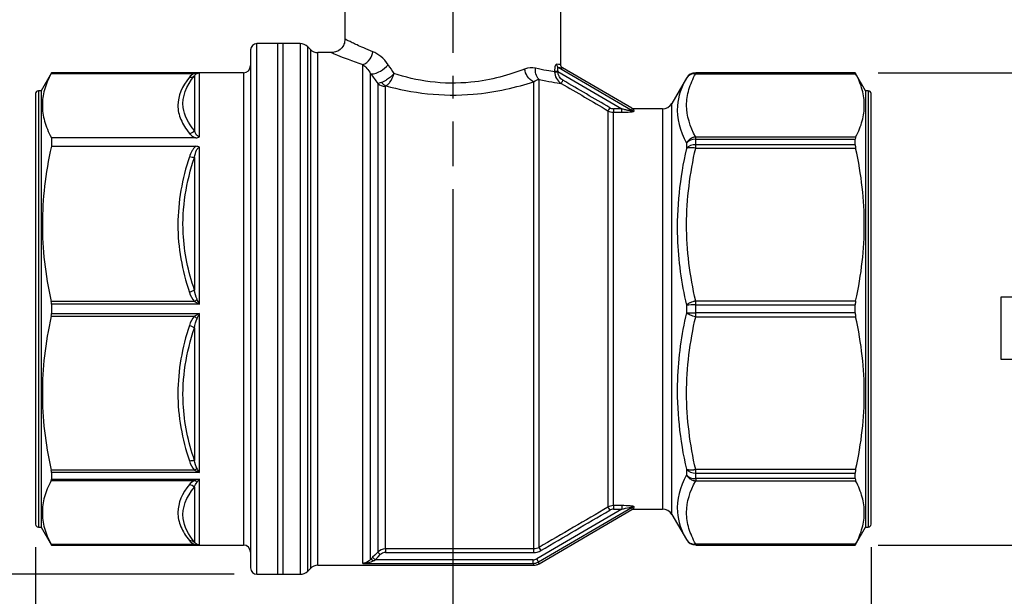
# Model space of a CAD drawing. Header units: inches. Extents: x 0.5 to 21.5, y 0.5 to 16.5.
# Tile 3 of 10: x 3.2 to 7.5, y 4.7 to 7.2. Entities that reach past the tile are written whole.
import ezdxf

# ---------------------------------------------------------------- set-up
doc = ezdxf.new("R2010")
doc.units = ezdxf.units.IN
doc.header["$LTSCALE"] = 2
doc.header["$MEASUREMENT"] = 0
doc.linetypes.add('SLD-Center', pattern=[0.75, 0.6, -0.05, 0.05, -0.05])
doc.linetypes.add('SLD-Solid', pattern=[0])
doc.layers.add('CENTER', color=40, linetype='SLD-Center')
doc.layers.add('DIMENSIONS', color=140, linetype='SLD-Solid', lineweight=25)
doc.styles.add('SLDTEXTSTYLE0', font='TXT', dxfattribs={"width": 0.7})
doc.dimstyles.new('SLDDIMSTYLE0', dxfattribs={"dimtxt": 0.169922, "dimasz": 0.26, "dimexe": 0, "dimexo": 0.0625, "dimgap": 0.04248, "dimtad": 0, "dimtih": 1, "dimtoh": 1, "dimrnd": 1e-09, "dimzin": 12, "dimdsep": 46, "dimtxsty": 'SLDTEXTSTYLE0', "dimsah": 1, "dimcen": 0.09, "dimadec": 0, "dimazin": 3, "dimtfac": 1, "dimtofl": 0, "dimtmove": 0, "dimatfit": 3, "dimfxl": 0, "dimfrac": 2, "dimtolj": 1, "dimtzin": 12, "dimarcsym": 0})
doc.dimstyles.new('SLDDIMSTYLE1', dxfattribs={"dimtxt": 0.169922, "dimasz": 0.26, "dimexe": 0, "dimexo": 0.0625, "dimgap": 0.04248, "dimtad": 0, "dimtih": 1, "dimtoh": 1, "dimrnd": 1e-09, "dimzin": 12, "dimdsep": 46, "dimtxsty": 'SLDTEXTSTYLE0', "dimsah": 1, "dimcen": 0.09, "dimadec": 0, "dimazin": 3, "dimtfac": 1, "dimtmove": 0, "dimatfit": 0, "dimfxl": 0, "dimfrac": 2, "dimtolj": 1, "dimtzin": 12, "dimarcsym": 0})

# ---------------------------------------------------------------- blocks, each defined once
blk = doc.blocks.new('_D')
at = {"layer": 'DIMENSIONS'}
for p, q in [((6.9312, 6.9775), (8.0284, 6.9775)), ((7.7784, 6.9775), (7.7784, 6.3028)), ((7.5259, 5.9947), (7.4689, 5.9947)), ((7.4689, 5.9947), (7.4689, 5.7247)), ((8.0309, 5.9947), (8.0879, 5.9947)), ((8.0879, 5.9947), (8.0879, 5.7247)), ((7.4689, 5.7247), (7.5259, 5.7247)), ((8.0879, 5.7247), (8.0309, 5.7247)), ((7.7784, 4.9105), (7.7784, 5.6866)), ((6.9312, 4.9105), (8.0284, 4.9105))]:
    blk.add_line(p, q, dxfattribs=at)
for points in [[(7.7784, 6.9775), (7.7384, 6.7175), (7.8184, 6.7175)], [(7.7784, 4.9105), (7.8184, 5.1705), (7.7384, 5.1705)]]:
    blk.add_solid(points, dxfattribs=at)
at = {"layer": 'DIMENSIONS', "char_height": 0.16667, "attachment_point": 1, "style": 'SLDTEXTSTYLE0'}
for s, insert in [('2.07', (7.5259, 6.2476)), ('52.5', (7.5259, 5.9395))]:
    blk.add_mtext(s, dxfattribs=dict(at, insert=insert))
blk = doc.blocks.new('_D_1')
at = {"layer": 'DIMENSIONS'}
for p, q in [((4.7901, 8.3318), (2.1981, 8.3318)), ((2.4481, 8.3318), (2.4481, 6.8653)), ((2.1956, 6.5572), (2.1385, 6.5572)), ((2.1385, 6.5572), (2.1385, 6.2871)), ((2.7005, 6.5572), (2.7576, 6.5572)), ((2.7576, 6.5572), (2.7576, 6.2871)), ((2.1385, 6.2871), (2.1956, 6.2871)), ((2.7576, 6.2871), (2.7005, 6.2871)), ((2.4481, 4.7826), (2.4481, 6.2491)), ((4.1113, 4.7826), (2.1981, 4.7826))]:
    blk.add_line(p, q, dxfattribs=at)
for points in [[(2.4481, 8.3318), (2.4081, 8.0718), (2.4881, 8.0718)], [(2.4481, 4.7826), (2.4881, 5.0426), (2.4081, 5.0426)]]:
    blk.add_solid(points, dxfattribs=at)
at = {"layer": 'DIMENSIONS', "char_height": 0.16667, "attachment_point": 1, "style": 'SLDTEXTSTYLE0'}
for s, insert in [('3.55', (2.1956, 6.8101)), ('90.2', (2.1956, 6.502))]:
    blk.add_mtext(s, dxfattribs=dict(at, insert=insert))
blk = doc.blocks.new('_D_3')
at = {"layer": 'DIMENSIONS'}
for p, q in [((5.0695, 6.4689), (5.0695, 3.7137)), ((6.9002, 4.9011), (6.9002, 3.7137)), ((5.0695, 3.9637), (4.5695, 3.9637)), ((5.7324, 3.9637), (5.6754, 3.9637)), ((5.6754, 3.9637), (5.6754, 3.6936)), ((6.2374, 3.9637), (6.2944, 3.9637)), ((6.2944, 3.9637), (6.2944, 3.6936)), ((6.9002, 3.9637), (7.4002, 3.9637)), ((5.6754, 3.6936), (5.7324, 3.6936)), ((6.2944, 3.6936), (6.2374, 3.6936))]:
    blk.add_line(p, q, dxfattribs=at)
for points in [[(5.0695, 3.9637), (4.8095, 4.0037), (4.8095, 3.9237)], [(6.9002, 3.9637), (7.1602, 3.9237), (7.1602, 4.0037)]]:
    blk.add_solid(points, dxfattribs=at)
at = {"layer": 'DIMENSIONS', "char_height": 0.16667, "attachment_point": 1, "style": 'SLDTEXTSTYLE0'}
for s, insert in [('1.83', (5.7324, 4.2166)), ('46.5', (5.7324, 3.9085))]:
    blk.add_mtext(s, dxfattribs=dict(at, insert=insert))
blk = doc.blocks.new('_D_4')
at = {"layer": 'DIMENSIONS'}
for p, q in [((3.2428, 4.9011), (3.2428, 2.8563)), ((6.9002, 4.9011), (6.9002, 2.8563)), ((3.2428, 3.1063), (4.7799, 3.1063)), ((5.0102, 3.1063), (4.9531, 3.1063)), ((4.9531, 3.1063), (4.9531, 2.8362)), ((5.5151, 3.1063), (5.5722, 3.1063)), ((5.5722, 3.1063), (5.5722, 2.8362)), ((6.9002, 3.1063), (5.7453, 3.1063)), ((4.9531, 2.8362), (5.0102, 2.8362)), ((5.5722, 2.8362), (5.5151, 2.8362))]:
    blk.add_line(p, q, dxfattribs=at)
for points in [[(3.2428, 3.1063), (3.5028, 3.0663), (3.5028, 3.1463)], [(6.9002, 3.1063), (6.6402, 3.1463), (6.6402, 3.0663)]]:
    blk.add_solid(points, dxfattribs=at)
at = {"layer": 'DIMENSIONS', "char_height": 0.16667, "attachment_point": 1, "style": 'SLDTEXTSTYLE0'}
for s, insert in [('3.66', (5.0102, 3.3591)), ('92.9', (5.0102, 3.051))]:
    blk.add_mtext(s, dxfattribs=dict(at, insert=insert))

msp = doc.modelspace()

# ---------------------------------------------------------------- linework, layer by layer
for p, q in [((4.5971, 7.7649), (4.5971, 7.125)), ((5.542, 7.0128), (5.542, 7.2656)), ((4.1837, 7.0778), (4.1837, 4.8101)), ((4.3254, 7.1054), (4.2113, 7.1054)), ((4.2113, 4.7826), (4.2113, 7.1054)), ((4.4004, 7.1054), (4.3018, 7.1054)), ((4.3018, 7.1054), (4.3018, 4.7826)), ((4.3254, 7.1054), (4.3254, 7.017)), ((4.4004, 7.1054), (4.4004, 4.7826)), ((4.4455, 7.0799), (4.4338, 7.0916)), ((4.4338, 4.7964), (4.4338, 7.0916)), ((4.4455, 7.0799), (4.4455, 4.8081)), ((4.5381, 7.066), (4.4789, 7.066)), ((4.4789, 4.8219), (4.4789, 7.066)), ((4.3254, 7.017), (4.3254, 4.7826)), ((4.6759, 4.8299), (4.6759, 7.0135)), ((5.5147, 6.9838), (5.5147, 6.9823)), ((5.5296, 6.9823), (5.5296, 6.9838)), ((5.5296, 6.9838), (5.8089, 6.8206)), ((5.855, 6.8118), (5.5306, 7.0013)), ((5.8532, 6.8221), (5.5498, 6.9994)), ((3.3118, 6.9775), (3.2664, 6.8987)), ((3.3106, 6.9749), (3.9382, 6.9749)), ((4.1522, 6.9775), (3.3118, 6.9775)), ((3.3118, 6.9775), (3.3118, 6.9773)), ((3.3118, 6.9773), (3.9605, 6.9773)), ((3.9383, 6.9649), (3.9383, 6.7244)), ((3.9605, 6.6971), (3.9605, 6.9773)), ((4.1522, 6.9775), (4.1522, 4.9105)), ((4.7094, 4.8475), (4.7094, 6.9735)), ((5.4466, 4.8997), (5.4466, 6.949)), ((6.0917, 6.9538), (6.028, 6.8436)), ((6.0917, 6.9538), (6.0917, 6.9537)), ((6.8312, 6.9775), (6.1326, 6.9775)), ((6.1326, 6.9773), (6.1326, 6.9775)), ((6.1326, 6.9737), (6.1326, 6.9773)), ((6.8312, 6.9773), (6.1326, 6.9773)), ((6.1326, 6.9737), (6.833, 6.9737)), ((6.8766, 6.8987), (6.8312, 6.9775)), ((6.8312, 6.9773), (6.8312, 6.9775)), ((3.2664, 6.8987), (3.2546, 6.8987)), ((3.2546, 6.8987), (3.2546, 4.9893)), ((3.2664, 6.8987), (3.2664, 4.9893)), ((4.7407, 6.931), (4.7407, 4.8794)), ((4.7741, 4.8933), (4.7741, 6.9183)), ((5.423, 6.9383), (5.423, 4.8933)), ((6.8884, 6.8987), (6.8766, 6.8987)), ((6.8766, 6.8987), (6.8766, 4.9893)), ((6.8884, 6.8987), (6.8884, 4.9893)), ((3.2428, 6.8869), (3.2428, 5.0011)), ((6.9002, 5.0011), (6.9002, 6.8869)), ((5.7486, 6.8115), (5.7486, 5.0765)), ((5.8089, 6.8206), (5.7722, 6.8206)), ((5.9871, 6.82), (5.8612, 6.82)), ((5.9871, 6.82), (5.9871, 5.068)), ((6.028, 5.0444), (6.028, 6.8436)), ((5.7722, 5.0828), (5.7722, 6.8051)), ((5.7722, 6.8051), (5.8089, 6.8051)), ((3.3118, 6.6931), (3.3118, 6.6559)), ((3.9448, 6.6931), (3.3118, 6.6931)), ((6.1326, 6.6869), (6.1326, 6.6965)), ((6.833, 6.6965), (6.1326, 6.6965)), ((6.1326, 6.6625), (6.1326, 6.6869)), ((6.1326, 6.6869), (6.8312, 6.6869)), ((6.8312, 6.6625), (6.8312, 6.6869)), ((3.3118, 6.6559), (3.9447, 6.6559)), ((3.9605, 5.9643), (3.9605, 6.6517)), ((6.0917, 6.6699), (6.0917, 6.646)), ((6.1326, 6.6477), (6.1326, 6.6625)), ((6.8312, 6.6625), (6.1326, 6.6625)), ((6.1326, 6.6477), (6.833, 6.6477)), ((3.9383, 6.6073), (3.9383, 6.0268)), ((3.9382, 5.9758), (3.3106, 5.9758)), ((3.3118, 5.9643), (3.3118, 5.9236)), ((3.9605, 5.9643), (3.3118, 5.9643)), ((6.0917, 5.9608), (6.0917, 5.9271)), ((6.1326, 5.9612), (6.1326, 5.9785)), ((6.833, 5.9785), (6.1326, 5.9785)), ((6.1326, 5.9267), (6.1326, 5.9612)), ((6.1326, 5.9612), (6.8312, 5.9612)), ((6.8312, 5.9267), (6.8312, 5.9612)), ((3.3106, 5.9122), (3.9382, 5.9122)), ((3.3118, 5.9236), (3.9605, 5.9236)), ((3.9605, 5.2278), (3.9605, 5.9236)), ((6.8312, 5.9267), (6.1326, 5.9267)), ((6.1326, 5.9094), (6.1326, 5.9267)), ((6.1326, 5.9094), (6.833, 5.9094)), ((3.9383, 5.8612), (3.9383, 5.2807)), ((3.9382, 5.2375), (3.3106, 5.2375)), ((3.3118, 5.2278), (3.3118, 5.199)), ((3.9605, 5.2278), (3.3118, 5.2278)), ((6.0917, 5.2419), (6.0917, 5.2181)), ((6.833, 5.2403), (6.1326, 5.2403)), ((6.1326, 5.2255), (6.1326, 5.2403)), ((6.1326, 5.2255), (6.8312, 5.2255)), ((6.1326, 5.2011), (6.1326, 5.2255)), ((6.8312, 5.2011), (6.8312, 5.2255)), ((3.3106, 5.1926), (3.9382, 5.1926)), ((3.3118, 5.199), (3.9605, 5.199)), ((3.9605, 4.9107), (3.9605, 5.199)), ((6.8312, 5.2011), (6.1326, 5.2011)), ((6.1326, 5.2011), (6.1326, 5.1914)), ((6.1326, 5.1914), (6.833, 5.1914)), ((3.9383, 5.1636), (3.9383, 4.9231)), ((5.8089, 5.0674), (5.4366, 4.8498)), ((5.4445, 4.8363), (5.855, 5.0761)), ((5.4467, 4.8284), (5.8532, 5.0658)), ((5.8089, 5.0828), (5.7722, 5.0828)), ((5.7722, 5.0674), (5.8089, 5.0674)), ((5.8612, 5.068), (5.9871, 5.068)), ((6.028, 5.0444), (6.0917, 4.9341)), ((3.2546, 4.9893), (3.2664, 4.9893)), ((3.2664, 4.9893), (3.3118, 4.9105)), ((6.8312, 4.9105), (6.8766, 4.9893)), ((6.8766, 4.9893), (6.8884, 4.9893)), ((6.0917, 4.9343), (6.0917, 4.9341)), ((3.9382, 4.9131), (3.3106, 4.9131)), ((3.3118, 4.9107), (3.3118, 4.9105)), ((3.9605, 4.9107), (3.3118, 4.9107)), ((3.3118, 4.9105), (4.1522, 4.9105)), ((5.423, 4.8933), (4.7741, 4.8933)), ((4.7741, 4.8777), (5.423, 4.8777)), ((6.833, 4.9143), (6.1326, 4.9143)), ((6.1326, 4.9107), (6.1326, 4.9143)), ((6.1326, 4.9107), (6.8312, 4.9107)), ((6.1326, 4.9105), (6.1326, 4.9107)), ((6.1326, 4.9105), (6.8312, 4.9105)), ((6.8312, 4.9105), (6.8312, 4.9107)), ((4.6759, 4.8299), (5.4208, 4.8299)), ((5.4208, 4.8456), (4.7293, 4.8456)), ((4.4338, 4.7964), (4.4455, 4.8081)), ((4.4789, 4.8219), (5.423, 4.8219)), ((4.2113, 4.7826), (4.3254, 4.7826)), ((4.3018, 4.7826), (4.4004, 4.7826))]:
    msp.add_line(p, q)
at = {"flags": 128}
for points in [[(4.7407, 4.8794), (4.7281, 4.8666), (4.7182, 4.8566)], [(4.7293, 4.8456), (4.742, 4.8583), (4.7519, 4.8684)]]:
    msp.add_lwpolyline(points, dxfattribs=at)
for centre, radius, start, end in [((4.2113, 7.0778), 0.0276, 90, 180), ((4.4004, 7.0582), 0.0472, 45, 90), ((4.4789, 7.1133), 0.0472, 225, 270), ((4.1522, 7.0089), 0.0315, 270, 0), ((6.1326, 6.9302), 0.0472, 90, 150), ((6.1326, 6.9301), 0.0472, 89.9985, 149.9946), ((3.2546, 6.8869), 0.0118, 90, 180), ((6.8884, 6.8869), 0.0118, 0, 90), ((5.9871, 6.8672), 0.0472, 270, 330), ((6.1305, 6.6343), 0.0526, 87.6544, 137.4232), ((6.1303, 6.609), 0.0535, 87.5324, 136.2063), ((6.1282, 4.301), 1.6603, 89.8462, 91.2583), ((6.1282, 7.587), 1.6603, 268.7417, 270.1538), ((6.1303, 5.279), 0.0535, 223.7937, 272.4676), ((6.1305, 5.2537), 0.0526, 222.5768, 272.3456), ((5.9871, 5.0208), 0.0472, 30, 90), ((3.2546, 5.0011), 0.0118, 180, 270), ((6.8884, 5.0011), 0.0118, 270, 0), ((6.1326, 4.9579), 0.0472, 210.0054, 270.0015), ((6.1326, 4.9578), 0.0472, 210, 270), ((4.1522, 4.879), 0.0315, 0, 90), ((4.2113, 4.8101), 0.0276, 180, 270), ((4.4004, 4.8298), 0.0472, 270, 315), ((4.4789, 4.7747), 0.0472, 90, 135)]:
    msp.add_arc(centre, radius, start, end)
for centre, major_axis, ratio, start_param, end_param in [((8.0246, 2.2547), (-3.4875, 5.1623), 0.008335, 0.392983, 0.4117), ((6.9904, 4.0714), (-2.558, 3.3012), 0.013043, 0.486752, 0.513157), ((5.7694, 6.8419), (0.0247, -0.0072), 0.811596, 4.410557, 5.05706), ((5.7694, 5.0461), (0.0247, 0.0072), 0.811596, 1.226125, 1.872629), ((4.7704, 4.8548), (0.0245, 0.0108), 0.82503, 1.079398, 2.016818), ((5.4286, 4.9203), (0.0496, 0.014), 0.811606, 4.376869, 5.020765), ((4.7442, 4.8677), (0.0627, 0.0587), 0.118415, 1.885339, 2.045729), ((5.4235, 4.8669), (0.0249, 0.0067), 0.8116, 4.390457, 5.034321)]:
    msp.add_ellipse(centre, major_axis=major_axis, ratio=ratio, start_param=start_param, end_param=end_param)
for points, knots in [([(4.5971, 7.125), (4.5962, 7.1173), (4.5945, 7.1018), (4.5808, 7.0823), (4.5613, 7.0688), (4.5458, 7.0669), (4.5381, 7.066)], [0, 0, 0, 0, 0.250385, 0.500126, 0.750051, 1, 1, 1, 1]), ([(4.7197, 7.0698), (4.7057, 7.0754), (4.6796, 7.0859), (4.6503, 7.0991), (4.6312, 7.1082), (4.619, 7.1142), (4.6108, 7.1182), (4.601, 7.123), (4.5945, 7.1264), (4.5971, 7.125), (4.5971, 7.125)], [0, 0, 0, 0, 0.189828, 0.356822, 0.501099, 0.5878, 0.673022, 0.756791, 0.999711, 1, 1, 1, 1]), ([(4.5381, 7.066), (4.5381, 7.066), (4.541, 7.0648), (4.5691, 7.0528), (4.6267, 7.0298), (4.6759, 7.0135)], [0, 0, 0, 0, 0.143579, 0.430095, 1.003128, 1.003128, 1.003128, 1.003128]), ([(4.6759, 7.0135), (4.6876, 7.0165), (4.7078, 7.0324), (4.7179, 7.0586), (4.7197, 7.0698)], [0, 0, 0, 0, 0.571429, 1, 1, 1, 1]), ([(4.7094, 6.9735), (4.714, 6.9721), (4.7269, 6.9726), (4.7567, 6.9854), (4.7776, 7.0022), (4.7865, 7.0123)], [0, 0, 0, 0, 0.285714, 0.571429, 1, 1, 1, 1]), ([(5.3837, 6.9935), (5.3191, 6.969), (5.1818, 6.9289), (4.9683, 6.932), (4.8593, 6.9587), (4.8113, 6.974)], [8.561888, 8.561888, 8.561888, 8.561888, 9.326877, 9.83687, 10.33779, 10.33779, 10.33779, 10.33779]), ([(5.423, 6.9383), (5.4129, 6.942), (5.3953, 6.9579), (5.3857, 6.9828), (5.3837, 6.9935)], [-0.000002, -0.000002, -0.000002, -0.000002, 0.571429, 1.000002, 1.000002, 1.000002, 1.000002]), ([(5.4466, 6.949), (5.4402, 6.955), (5.4316, 6.9702), (5.4302, 6.9894), (5.431, 6.9976)], [0, 0, 0, 0, 0.5714286, 1, 1, 1, 1]), ([(5.5234, 7.0148), (5.5222, 7.0149), (5.5202, 7.0136), (5.5162, 7.0046), (5.5147, 6.9929), (5.5147, 6.9838)], [0, 0, 0, 0, 0.0344853, 0.051728, 0.1206987, 0.1206987, 0.1206987, 0.1206987]), ([(5.5296, 6.9838), (5.5263, 6.9838), (5.5231, 6.9838), (5.5178, 6.9838), (5.5158, 6.9838), (5.5147, 6.9838)], [0, 0, 0, 0, 0.5, 0.5, 1, 1, 1, 1]), ([(5.5234, 7.0148), (5.5233, 7.0117), (5.5249, 7.0063), (5.5287, 7.0025), (5.5306, 7.0013)], [0, 0, 0, 0, 0.571429, 1, 1, 1, 1]), ([(5.5306, 7.0013), (5.5303, 7.0014), (5.5297, 7.0015), (5.5288, 7.0013), (5.5281, 7.0008), (5.5276, 7), (5.5272, 6.9988), (5.5269, 6.9969), (5.5271, 6.9937), (5.5279, 6.989), (5.529, 6.9856), (5.5296, 6.9838)], [0, 0, 0, 0, 0.081161, 0.157724, 0.230992, 0.302446, 0.373682, 0.446309, 0.601293, 0.784166, 1, 1, 1, 1]), ([(5.5306, 7.0013), (5.5362, 7.0007), (5.5474, 6.9996), (5.549, 6.9995), (5.5498, 6.9994)], [0, 0, 0, 0, 0.499482, 1, 1, 1, 1]), ([(5.5497, 6.9992), (5.5486, 7), (5.5463, 7.0016), (5.5438, 7.0049), (5.5422, 7.0087), (5.542, 7.0115), (5.5419, 7.0128)], [0, 0, 0, 0, 0.250048, 0.499995, 0.750009, 1, 1, 1, 1]), ([(3.3106, 6.9749), (3.2973, 6.95), (3.2878, 6.9263), (3.2751, 6.8801), (3.2721, 6.8576), (3.2721, 6.8351)], [0, 0, 0, 0, 0.5, 0.5, 1, 1, 1, 1]), ([(3.916, 6.958), (3.8842, 6.9183), (3.8659, 6.8767), (3.8654, 6.8143), (3.87, 6.7935), (3.8874, 6.7524), (3.9001, 6.7321), (3.916, 6.7123)], [0, 0, 0, 0, 0.5, 0.5, 0.75, 0.75, 1, 1, 1, 1]), ([(3.9383, 6.7244), (3.911, 6.7572), (3.8691, 6.8371), (3.902, 6.9198), (3.9383, 6.9649)], [0, 0, 0, 0, 0.707436, 1.650685, 1.650685, 1.650685, 1.650685]), ([(3.9494, 6.9745), (3.9529, 6.9762), (3.9566, 6.9771), (3.9604, 6.9772), (3.9605, 6.9772), (3.9605, 6.9773)], [-0.08206188, -0.08206188, -0.08206188, -0.08206188, -0.00160652, -0.00160652, 0, 0, 0, 0]), ([(4.8113, 6.974), (4.8112, 6.9739), (4.8111, 6.9738), (4.8025, 6.9637), (4.7873, 6.9504), (4.7675, 6.9391), (4.76, 6.9359), (4.7564, 6.9348)], [-0.00025301, -0.00025301, -0.00025301, -0.00025301, 0, 0, 0.02264497, 0.0301933, 0.03774162, 0.03774162, 0.03774162, 0.03774162]), ([(4.7761, 6.9206), (4.7791, 6.9221), (4.7851, 6.9264), (4.7992, 6.9418), (4.8077, 6.96), (4.8112, 6.9737), (4.8113, 6.9738), (4.8113, 6.974)], [-0.00025301, -0.00025301, -0.00025301, -0.00025301, 0.00729532, 0.01484364, 0.03748861, 0.03748861, 0.03774162, 0.03774162, 0.03774162, 0.03774162]), ([(5.5147, 6.9823), (5.5147, 6.972), (5.5204, 6.9514), (5.5352, 6.9367), (5.5438, 6.9315)], [0, 0, 0, 0, 0.0573409, 0.1146819, 0.1146819, 0.1146819, 0.1146819]), ([(5.5147, 6.9823), (5.5158, 6.9823), (5.5178, 6.9823), (5.5231, 6.9823), (5.5263, 6.9823), (5.5296, 6.9823)], [0, 0, 0, 0, 0.5, 0.5, 1, 1, 1, 1]), ([(6.0917, 6.9537), (6.0701, 6.9146), (6.0374, 6.8209), (6.0628, 6.7241), (6.0917, 6.6699)], [1.467113, 1.467113, 1.467113, 1.467113, 2.261498, 3.320679, 3.320679, 3.320679, 3.320679]), ([(6.1326, 6.6965), (6.1074, 6.7421), (6.0931, 6.7886), (6.0928, 6.8584), (6.0963, 6.8816), (6.11, 6.9279), (6.12, 6.9509), (6.1326, 6.9737)], [0, 0, 0, 0, 0.5, 0.5, 0.75, 0.75, 1, 1, 1, 1]), ([(6.833, 6.6965), (6.8461, 6.7212), (6.8555, 6.7447), (6.8679, 6.7905), (6.8709, 6.8128), (6.8709, 6.8575), (6.8679, 6.8798), (6.8555, 6.9256), (6.8461, 6.949), (6.833, 6.9737)], [0, 0, 0, 0, 0.25, 0.25, 0.5, 0.5, 0.75, 0.75, 1, 1, 1, 1]), ([(4.7761, 6.9206), (4.8308, 6.9058), (4.9545, 6.88), (5.1959, 6.877), (5.3503, 6.9151), (5.423, 6.9383)], [8.561888, 8.561888, 8.561888, 8.561888, 9.071881, 9.581874, 10.346863, 10.346863, 10.346863, 10.346863]), ([(3.2721, 6.8351), (3.2721, 6.8123), (3.2752, 6.7894), (3.2883, 6.7425), (3.2981, 6.7185), (3.3118, 6.6931)], [0, 0, 0, 0, 0.5, 0.5, 1, 1, 1, 1]), ([(5.7722, 6.8206), (5.7722, 6.817), (5.7722, 6.8134), (5.7722, 6.8078), (5.7722, 6.8058), (5.7722, 6.8051)], [0, 0, 0, 0, 0.5, 0.5, 1, 1, 1, 1]), ([(5.8089, 6.8051), (5.8089, 6.8058), (5.8089, 6.8078), (5.8089, 6.8134), (5.8089, 6.817), (5.8089, 6.8206)], [0, 0, 0, 0, 0.5, 0.5, 1, 1, 1, 1]), ([(5.8089, 6.8206), (5.8119, 6.8199), (5.8173, 6.8186), (5.825, 6.8168), (5.8315, 6.8153), (5.8364, 6.8143), (5.8399, 6.8136), (5.8433, 6.813), (5.8469, 6.8123), (5.8506, 6.8117), (5.8532, 6.8115), (5.8549, 6.8115), (5.855, 6.8117), (5.855, 6.8118)], [0, 0, 0, 0, 0.1736, 0.325301, 0.455169, 0.563306, 0.618707, 0.670152, 0.767095, 0.845793, 0.907967, 0.957104, 1, 1, 1, 1]), ([(5.8612, 6.82), (5.8598, 6.82), (5.857, 6.8202), (5.8545, 6.8215), (5.8532, 6.8221)], [0, 0, 0, 0, 0.4999995, 1, 1, 1, 1]), ([(5.8089, 6.8051), (5.8216, 6.8051), (5.8378, 6.8056), (5.8571, 6.8075), (5.863, 6.8088), (5.8629, 6.8098)], [0, 0, 0, 0, 0.0962555, 0.1203193, 0.1684471, 0.1684471, 0.1684471, 0.1684471]), ([(3.916, 6.7123), (3.9188, 6.7087), (3.9223, 6.7052), (3.9291, 6.7002), (3.9316, 6.6986), (3.9374, 6.6957), (3.9408, 6.6943), (3.9448, 6.6932)], [0, 0, 0, 0, 0.5, 0.5, 0.75, 0.75, 1, 1, 1, 1]), ([(3.9605, 6.6971), (3.9569, 6.6971), (3.9503, 6.7008), (3.9432, 6.7111), (3.9398, 6.7194), (3.9383, 6.7244)], [-0.2980604, -0.2980604, -0.2980604, -0.2980604, -0.2433855, -0.1887106, -0.1066982, -0.1066982, -0.1066982, -0.1066982]), ([(3.9448, 6.6931), (3.9476, 6.6932), (3.9505, 6.6934), (3.956, 6.6947), (3.9585, 6.6957), (3.9605, 6.6971)], [0, 0, 0, 0, 0.5, 0.5, 1, 1, 1, 1]), ([(6.1326, 6.6965), (6.1312, 6.6964), (6.1284, 6.6961), (6.1242, 6.6952), (6.1202, 6.694), (6.1163, 6.6925), (6.1125, 6.6906), (6.1089, 6.6885), (6.1054, 6.6861), (6.1022, 6.6834), (6.0991, 6.6804), (6.0964, 6.6771), (6.0938, 6.6736), (6.0924, 6.6711), (6.0917, 6.6699)], [0, 0, 0, 0, 0.08445, 0.167801, 0.250302, 0.332221, 0.413835, 0.495431, 0.577294, 0.659706, 0.742937, 0.827243, 0.912861, 1, 1, 1, 1]), ([(3.3118, 6.6559), (3.2982, 6.5951), (3.2884, 6.5375), (3.2754, 6.4251), (3.2722, 6.3703), (3.272, 6.2608), (3.275, 6.2061), (3.2876, 6.0939), (3.2972, 6.0363), (3.3106, 5.9758)], [0, 0, 0, 0, 0.25, 0.25, 0.5, 0.5, 0.75, 0.75, 1, 1, 1, 1]), ([(3.9447, 6.6559), (3.9407, 6.6532), (3.9374, 6.6498), (3.9316, 6.6426), (3.9291, 6.6388), (3.9222, 6.6268), (3.9188, 6.6182), (3.916, 6.6097)], [0, 0, 0, 0, 0.25, 0.25, 0.5, 0.5, 1, 1, 1, 1]), ([(3.9383, 6.6073), (3.9404, 6.6184), (3.9438, 6.6321), (3.9519, 6.6474), (3.9569, 6.6517), (3.9605, 6.6517)], [-0.1913616, -0.1913616, -0.1913616, -0.1913616, -0.0820121, -0.0546748, 0, 0, 0, 0]), ([(6.0917, 6.646), (6.0628, 6.5181), (6.0374, 6.2874), (6.0701, 6.0574), (6.0917, 5.9608)], [1.467113, 1.467113, 1.467113, 1.467113, 2.526293, 3.320679, 3.320679, 3.320679, 3.320679]), ([(6.1326, 5.9785), (6.12, 6.0335), (6.11, 6.0891), (6.0963, 6.2008), (6.0928, 6.257), (6.0931, 6.4254), (6.1074, 6.5377), (6.1326, 6.6477)], [0, 0, 0, 0, 0.25, 0.25, 0.5, 0.5, 1, 1, 1, 1]), ([(6.833, 5.9785), (6.8461, 6.0381), (6.8555, 6.0947), (6.8679, 6.2053), (6.8709, 6.2592), (6.8709, 6.367), (6.8679, 6.421), (6.8555, 6.5315), (6.8461, 6.5881), (6.833, 6.6477)], [0, 0, 0, 0, 0.25, 0.25, 0.5, 0.5, 0.75, 0.75, 1, 1, 1, 1]), ([(3.916, 6.6097), (3.8842, 6.514), (3.8659, 6.4137), (3.8654, 6.263), (3.87, 6.2128), (3.8874, 6.1134), (3.9001, 6.0644), (3.916, 6.0165)], [0, 0, 0, 0, 0.5, 0.5, 0.75, 0.75, 1, 1, 1, 1]), ([(3.9383, 6.0268), (3.911, 6.107), (3.8691, 6.3021), (3.902, 6.4998), (3.9383, 6.6073)], [0, 0, 0, 0, 0.707444, 1.650702, 1.650702, 1.650702, 1.650702]), ([(3.9605, 5.9643), (3.9605, 5.9645), (3.9604, 5.9646), (3.9566, 5.9721), (3.9529, 5.9795), (3.9494, 5.9866)], [-0.00160954, -0.00160954, -0.00160954, -0.00160954, 0, 0, 0.08045236, 0.08045236, 0.08045236, 0.08045236]), ([(6.1326, 5.9785), (6.1316, 5.9783), (6.1295, 5.9779), (6.1253, 5.9769), (6.1181, 5.9749), (6.1105, 5.9721), (6.1036, 5.9689), (6.0991, 5.9664), (6.0949, 5.9637), (6.0928, 5.9618), (6.0917, 5.9608)], [0, 0, 0, 0, 0.062652, 0.125136, 0.2502, 0.49975, 0.61586, 0.749875, 0.866474, 1, 1, 1, 1]), ([(3.3106, 5.9122), (3.2973, 5.8521), (3.2878, 5.795), (3.2751, 5.6835), (3.2721, 5.6292), (3.2721, 5.5205), (3.2751, 5.4662), (3.2878, 5.3547), (3.2973, 5.2976), (3.3106, 5.2375)], [0, 0, 0, 0, 0.25, 0.25, 0.5, 0.5, 0.75, 0.75, 1, 1, 1, 1]), ([(3.9494, 5.9014), (3.9529, 5.9084), (3.9566, 5.9158), (3.9604, 5.9233), (3.9605, 5.9235), (3.9605, 5.9236)], [-0.08206181, -0.08206181, -0.08206181, -0.08206181, -0.00159889, -0.00159889, 0, 0, 0, 0]), ([(6.0917, 5.9271), (6.0701, 5.8305), (6.0374, 5.6005), (6.0628, 5.3699), (6.0917, 5.2419)], [1.467113, 1.467113, 1.467113, 1.467113, 2.261498, 3.320679, 3.320679, 3.320679, 3.320679]), ([(6.1326, 5.2403), (6.1074, 5.3503), (6.0931, 5.4626), (6.0928, 5.631), (6.0963, 5.6872), (6.11, 5.7989), (6.12, 5.8544), (6.1326, 5.9094)], [0, 0, 0, 0, 0.5, 0.5, 0.75, 0.75, 1, 1, 1, 1]), ([(6.833, 5.2403), (6.8461, 5.2998), (6.8555, 5.3565), (6.8679, 5.467), (6.8709, 5.5209), (6.8709, 5.6288), (6.8679, 5.6827), (6.8555, 5.7933), (6.8461, 5.8499), (6.833, 5.9094)], [0, 0, 0, 0, 0.25, 0.25, 0.5, 0.5, 0.75, 0.75, 1, 1, 1, 1]), ([(3.916, 5.8714), (3.8842, 5.7758), (3.8659, 5.6753), (3.8654, 5.5246), (3.87, 5.4744), (3.8874, 5.3751), (3.9001, 5.3261), (3.916, 5.2783)], [0, 0, 0, 0, 0.5, 0.5, 0.75, 0.75, 1, 1, 1, 1]), ([(3.9383, 5.2807), (3.911, 5.3613), (3.8691, 5.5567), (3.902, 5.7542), (3.9383, 5.8612)], [0, 0, 0, 0, 0.707436, 1.650685, 1.650685, 1.650685, 1.650685]), ([(3.9605, 5.2278), (3.9605, 5.2279), (3.9604, 5.228), (3.9566, 5.2334), (3.9529, 5.2393), (3.9494, 5.2454)], [-0.00159889, -0.00159889, -0.00159889, -0.00159889, 0, 0, 0.08046292, 0.08046292, 0.08046292, 0.08046292]), ([(6.0917, 5.2181), (6.0628, 5.1639), (6.0374, 5.067), (6.0701, 4.9734), (6.0917, 4.9343)], [1.467113, 1.467113, 1.467113, 1.467113, 2.526293, 3.320679, 3.320679, 3.320679, 3.320679]), ([(6.1326, 5.2403), (6.1313, 5.24), (6.1286, 5.2395), (6.1244, 5.2389), (6.1197, 5.2384), (6.1144, 5.2381), (6.1089, 5.2381), (6.1036, 5.2385), (6.0991, 5.2393), (6.0949, 5.2404), (6.0928, 5.2414), (6.0917, 5.2419)], [0, 0, 0, 0, 0.078991, 0.161303, 0.250082, 0.36617, 0.500054, 0.616411, 0.750027, 0.866426, 1, 1, 1, 1]), ([(6.0917, 5.2181), (6.0924, 5.2168), (6.0938, 5.2143), (6.0964, 5.2108), (6.0991, 5.2076), (6.1022, 5.2046), (6.1054, 5.2019), (6.1089, 5.1995), (6.1125, 5.1974), (6.1163, 5.1955), (6.1202, 5.194), (6.1242, 5.1928), (6.1284, 5.1919), (6.1312, 5.1916), (6.1326, 5.1914)], [0, 0, 0, 0, 0.087139, 0.172757, 0.257063, 0.340294, 0.422706, 0.504569, 0.586165, 0.667779, 0.749698, 0.832199, 0.91555, 1, 1, 1, 1]), ([(3.3106, 5.1926), (3.2973, 5.1677), (3.2878, 5.144), (3.2751, 5.0979), (3.2721, 5.0754), (3.2721, 5.0303), (3.2751, 5.0078), (3.2878, 4.9617), (3.2973, 4.938), (3.3106, 4.9131)], [0, 0, 0, 0, 0.25, 0.25, 0.5, 0.5, 0.75, 0.75, 1, 1, 1, 1]), ([(3.916, 5.1757), (3.8842, 5.1361), (3.8659, 5.0944), (3.8654, 5.032), (3.87, 5.0112), (3.8874, 4.9701), (3.9001, 4.9498), (3.916, 4.93)], [0, 0, 0, 0, 0.5, 0.5, 0.75, 0.75, 1, 1, 1, 1]), ([(3.9494, 5.1851), (3.9529, 5.189), (3.9566, 5.1936), (3.9604, 5.1988), (3.9605, 5.1989), (3.9605, 5.199)], [-0.08206183, -0.08206183, -0.08206183, -0.08206183, -0.00160097, -0.00160097, 0, 0, 0, 0]), ([(6.1326, 4.9143), (6.12, 4.937), (6.11, 4.9601), (6.0963, 5.0063), (6.0928, 5.0296), (6.0931, 5.0993), (6.1074, 5.1459), (6.1326, 5.1914)], [0, 0, 0, 0, 0.25, 0.25, 0.5, 0.5, 1, 1, 1, 1]), ([(6.833, 4.9143), (6.8461, 4.9389), (6.8555, 4.9624), (6.8679, 5.0082), (6.8709, 5.0305), (6.8709, 5.0752), (6.8679, 5.0975), (6.8555, 5.1433), (6.8461, 5.1668), (6.833, 5.1914)], [0, 0, 0, 0, 0.25, 0.25, 0.5, 0.5, 0.75, 0.75, 1, 1, 1, 1]), ([(3.9383, 4.9231), (3.911, 4.9569), (3.8691, 5.0386), (3.902, 5.1198), (3.9383, 5.1636)], [0, 0, 0, 0, 0.707444, 1.650702, 1.650702, 1.650702, 1.650702]), ([(5.7722, 5.0828), (5.7722, 5.0822), (5.7722, 5.0802), (5.7722, 5.0746), (5.7722, 5.071), (5.7722, 5.0674)], [0, 0, 0, 0, 0.5, 0.5, 1, 1, 1, 1]), ([(5.8629, 5.0782), (5.8629, 5.0787), (5.8599, 5.0802), (5.8408, 5.0824), (5.8216, 5.0828), (5.8089, 5.0828)], [0, 0, 0, 0, 0.0240591, 0.0721773, 0.1684137, 0.1684137, 0.1684137, 0.1684137]), ([(5.8089, 5.0674), (5.82, 5.0701), (5.8367, 5.074), (5.8528, 5.0767), (5.8552, 5.0765), (5.855, 5.0761)], [0, 0, 0, 0, 0.0962364, 0.1443546, 0.1684137, 0.1684137, 0.1684137, 0.1684137]), ([(5.8532, 5.0659), (5.8545, 5.0665), (5.857, 5.0678), (5.8598, 5.068), (5.8612, 5.0681)], [0, 0, 0, 0, 0.499998, 1, 1, 1, 1]), ([(3.9605, 4.9107), (3.9605, 4.9107), (3.9604, 4.9107), (3.9566, 4.9109), (3.9529, 4.9118), (3.9494, 4.9134)], [-0.00160097, -0.00160097, -0.00160097, -0.00160097, 0, 0, 0.08046087, 0.08046087, 0.08046087, 0.08046087]), ([(4.7741, 4.8933), (4.7741, 4.8927), (4.7741, 4.8908), (4.7741, 4.8851), (4.7741, 4.8814), (4.7741, 4.8777)], [0, 0, 0, 0, 0.5, 0.5, 1, 1, 1, 1]), ([(4.6796, 4.8305), (4.6784, 4.8303), (4.6773, 4.8301), (4.6761, 4.83), (4.676, 4.8299), (4.6759, 4.8299)], [0.16061514, 0.16061514, 0.16061514, 0.16061514, 0.17496499, 0.17496499, 0.17566014, 0.17566014, 0.17566014, 0.17566014]), ([(4.6759, 4.8299), (4.676, 4.8299), (4.6761, 4.8299), (4.6777, 4.83), (4.6793, 4.8301), (4.6809, 4.8303)], [0.16025841, 0.16025841, 0.16025841, 0.16025841, 0.16095357, 0.16095357, 0.17566014, 0.17566014, 0.17566014, 0.17566014]), ([(4.7205, 4.841), (4.7177, 4.8434), (4.7128, 4.847), (4.71, 4.8477), (4.7094, 4.8475)], [0, 0, 0, 0, 0.571429, 1, 1, 1, 1]), ([(5.4208, 4.8299), (5.4208, 4.8304), (5.4208, 4.8323), (5.4208, 4.838), (5.4208, 4.8418), (5.4208, 4.8456)], [0, 0, 0, 0, 0.5, 0.5, 1, 1, 1, 1])]:
    msp.add_open_spline(points, degree=3, knots=knots)
for points in [[(4.7865, 7.0123), (4.7676, 7.0415), (4.7426, 7.0608), (4.7197, 7.0698)], [(4.6759, 7.0135), (4.6874, 7.0049), (4.6999, 6.9914), (4.7094, 6.9735)], [(5.431, 6.9976), (5.4165, 7.0012), (5.4002, 6.9997), (5.3837, 6.9935)], [(5.5147, 6.9823), (5.4958, 6.9845), (5.4669, 6.9887), (5.431, 6.9976)], [(5.5419, 7.0128), (5.5419, 7.0128), (5.5357, 7.0135), (5.5234, 7.0148)], [(3.3106, 6.9749), (3.3114, 6.9764), (3.3118, 6.9772), (3.3118, 6.9773)], [(3.9382, 6.9749), (3.9271, 6.9702), (3.9208, 6.964), (3.916, 6.958)], [(3.916, 6.958), (3.9243, 6.957), (3.9326, 6.9596), (3.9383, 6.9649)], [(3.9605, 6.9773), (3.953, 6.9772), (3.9455, 6.9764), (3.9382, 6.9749)], [(3.9494, 6.9745), (3.946, 6.9734), (3.9421, 6.9735), (3.9382, 6.9749)], [(3.9383, 6.9649), (3.9407, 6.9685), (3.9438, 6.972), (3.9494, 6.9745)], [(5.423, 6.9383), (5.4312, 6.9442), (5.4394, 6.9478), (5.4466, 6.949)], [(5.4466, 6.949), (5.4889, 6.939), (5.5226, 6.9341), (5.5438, 6.9315)], [(5.5516, 6.945), (5.5451, 6.9488), (5.5339, 6.9596), (5.5296, 6.9747), (5.5296, 6.9823)], [(5.5438, 6.9315), (5.544, 6.932), (5.546, 6.9353), (5.5497, 6.9417), (5.5516, 6.945)], [(5.7565, 6.8249), (5.6882, 6.865), (5.62, 6.905), (5.5516, 6.945)], [(6.1326, 6.9737), (6.1242, 6.9744), (6.1075, 6.9713), (6.0956, 6.9604), (6.0917, 6.9537)], [(6.8312, 6.9773), (6.8312, 6.9772), (6.8318, 6.976), (6.833, 6.9737)], [(4.7564, 6.9348), (4.7489, 6.9323), (4.7437, 6.9312), (4.7407, 6.931)], [(4.7407, 6.931), (4.7495, 6.923), (4.7618, 6.9183), (4.7741, 6.9183)], [(4.7564, 6.9348), (4.7622, 6.928), (4.7692, 6.923), (4.7761, 6.9206)], [(4.7741, 6.9183), (4.7741, 6.9191), (4.7747, 6.92), (4.7761, 6.9206)], [(5.5438, 6.9315), (5.6121, 6.8916), (5.6804, 6.8516), (5.7486, 6.8115)], [(5.7565, 6.8249), (5.7546, 6.8217), (5.7509, 6.8153), (5.7489, 6.812), (5.7486, 6.8115)], [(5.7486, 6.8115), (5.7557, 6.8074), (5.764, 6.8051), (5.7722, 6.8051)], [(5.8532, 6.8221), (5.8532, 6.8221), (5.8538, 6.8187), (5.855, 6.8118)], [(5.855, 6.8118), (5.8574, 6.8105), (5.8601, 6.8098), (5.8629, 6.8098)], [(5.8629, 6.8098), (5.8617, 6.8166), (5.8612, 6.82), (5.8612, 6.82)], [(3.916, 6.7123), (3.9243, 6.7133), (3.9326, 6.7178), (3.9383, 6.7244)], [(6.833, 6.6965), (6.8318, 6.6943), (6.8312, 6.691), (6.8312, 6.6869)], [(3.9605, 6.6517), (3.9565, 6.6547), (3.9505, 6.6559), (3.9447, 6.6559)], [(6.1326, 6.6477), (6.1242, 6.6493), (6.1075, 6.6508), (6.0956, 6.6482), (6.0917, 6.646)], [(6.8312, 6.6625), (6.8312, 6.6581), (6.8318, 6.6531), (6.833, 6.6477)], [(3.9383, 6.6073), (3.9326, 6.6064), (3.9243, 6.6073), (3.916, 6.6097)], [(3.9383, 6.0268), (3.9326, 6.0227), (3.9243, 6.0189), (3.916, 6.0165)], [(3.916, 6.0165), (3.9208, 6.0019), (3.9271, 5.9871), (3.9382, 5.9758)], [(3.9494, 5.9866), (3.9438, 5.9977), (3.9407, 6.0123), (3.9383, 6.0268)], [(3.3118, 5.9643), (3.3118, 5.9683), (3.3114, 5.9722), (3.3106, 5.9758)], [(3.9494, 5.9866), (3.946, 5.9828), (3.9421, 5.979), (3.9382, 5.9758)], [(3.9382, 5.9758), (3.9455, 5.9721), (3.953, 5.9682), (3.9605, 5.9643)], [(6.833, 5.9785), (6.8318, 5.9731), (6.8312, 5.9673), (6.8312, 5.9612)], [(3.3106, 5.9122), (3.3114, 5.9158), (3.3118, 5.9197), (3.3118, 5.9236)], [(3.9382, 5.9122), (3.9271, 5.9009), (3.9208, 5.8861), (3.916, 5.8714)], [(3.9605, 5.9236), (3.953, 5.9198), (3.9455, 5.9159), (3.9382, 5.9122)], [(3.9494, 5.9014), (3.946, 5.9052), (3.9421, 5.9089), (3.9382, 5.9122)], [(6.1326, 5.9094), (6.1242, 5.9111), (6.1075, 5.9162), (6.0956, 5.9235), (6.0917, 5.9271)], [(6.8312, 5.9267), (6.8312, 5.9207), (6.8318, 5.9149), (6.833, 5.9094)], [(3.916, 5.8714), (3.9243, 5.8691), (3.9326, 5.8652), (3.9383, 5.8612)], [(3.9383, 5.8612), (3.9407, 5.8757), (3.9438, 5.8903), (3.9494, 5.9014)], [(3.916, 5.2783), (3.9243, 5.2807), (3.9326, 5.2815), (3.9383, 5.2807)], [(3.916, 5.2783), (3.9208, 5.2637), (3.9271, 5.2489), (3.9382, 5.2375)], [(3.9494, 5.2454), (3.9438, 5.2551), (3.9407, 5.2679), (3.9383, 5.2807)], [(3.3118, 5.2278), (3.3118, 5.2306), (3.3114, 5.2339), (3.3106, 5.2375)], [(3.9382, 5.2375), (3.9421, 5.2408), (3.946, 5.2435), (3.9494, 5.2454)], [(3.9382, 5.2375), (3.9455, 5.2338), (3.953, 5.2305), (3.9605, 5.2278)], [(6.833, 5.2403), (6.8318, 5.2348), (6.8312, 5.2298), (6.8312, 5.2255)], [(3.3106, 5.1926), (3.3114, 5.1941), (3.3118, 5.1962), (3.3118, 5.199)], [(3.9382, 5.1926), (3.9271, 5.1879), (3.9208, 5.1817), (3.916, 5.1757)], [(3.916, 5.1757), (3.9243, 5.1747), (3.9326, 5.1702), (3.9383, 5.1636)], [(3.9605, 5.199), (3.953, 5.1963), (3.9455, 5.1941), (3.9382, 5.1926)], [(3.9494, 5.1851), (3.946, 5.1886), (3.9421, 5.1912), (3.9382, 5.1926)], [(3.9383, 5.1636), (3.9407, 5.1713), (3.9438, 5.1791), (3.9494, 5.1851)], [(6.8312, 5.2011), (6.8312, 5.1969), (6.8318, 5.1937), (6.833, 5.1914)], [(5.7486, 5.0765), (5.648, 5.0174), (5.5474, 4.9585), (5.4466, 4.8997)], [(5.4545, 4.8862), (5.5552, 4.9451), (5.6559, 5.004), (5.7565, 5.0631)], [(5.7722, 5.0828), (5.764, 5.0828), (5.7557, 5.0806), (5.7486, 5.0765)], [(5.7486, 5.0765), (5.7489, 5.076), (5.7509, 5.0726), (5.7546, 5.0663), (5.7565, 5.0631)], [(5.8089, 5.0828), (5.8089, 5.0822), (5.8089, 5.0782), (5.8089, 5.071), (5.8089, 5.0674)], [(5.855, 5.0761), (5.8538, 5.0693), (5.8532, 5.0659), (5.8532, 5.0659)], [(5.8629, 5.0782), (5.8601, 5.0782), (5.8574, 5.0775), (5.855, 5.0761)], [(5.8612, 5.0681), (5.8612, 5.0681), (5.8617, 5.0714), (5.8629, 5.0782)], [(3.916, 4.93), (3.9243, 4.931), (3.9326, 4.9284), (3.9383, 4.9231)], [(3.916, 4.93), (3.9208, 4.9239), (3.9271, 4.9178), (3.9382, 4.9131)], [(3.9382, 4.9131), (3.9421, 4.9145), (3.946, 4.9146), (3.9494, 4.9134)], [(3.9494, 4.9134), (3.9438, 4.916), (3.9407, 4.9195), (3.9383, 4.9231)], [(6.0917, 4.9343), (6.0956, 4.9276), (6.1075, 4.9166), (6.1242, 4.9136), (6.1326, 4.9143)], [(3.3118, 4.9107), (3.3118, 4.9108), (3.3114, 4.9116), (3.3106, 4.9131)], [(3.9382, 4.9131), (3.9455, 4.9116), (3.953, 4.9108), (3.9605, 4.9107)], [(4.7741, 4.8933), (4.7618, 4.8933), (4.7494, 4.8881), (4.7407, 4.8794)], [(4.7407, 4.8794), (4.741, 4.8791), (4.7437, 4.8765), (4.7491, 4.8711), (4.7519, 4.8684)], [(5.4466, 4.8997), (5.4395, 4.8955), (5.4312, 4.8933), (5.423, 4.8933)], [(5.423, 4.8933), (5.423, 4.8927), (5.423, 4.8888), (5.423, 4.8814), (5.423, 4.8777)], [(5.4466, 4.8997), (5.4469, 4.8993), (5.4488, 4.896), (5.4526, 4.8895), (5.4545, 4.8862)], [(6.833, 4.9143), (6.8318, 4.912), (6.8312, 4.9108), (6.8312, 4.9107)], [(4.7094, 4.8475), (4.7007, 4.8381), (4.6901, 4.8325), (4.6796, 4.8305)], [(4.6809, 4.8303), (4.6948, 4.8314), (4.7089, 4.8349), (4.7205, 4.841)], [(4.7182, 4.8566), (4.7185, 4.8563), (4.7211, 4.8537), (4.7266, 4.8483), (4.7293, 4.8456)], [(4.7205, 4.841), (4.7234, 4.8425), (4.7263, 4.8441), (4.7293, 4.8456)], [(5.4208, 4.8299), (5.429, 4.83), (5.4373, 4.8322), (5.4445, 4.8363)], [(5.4208, 4.8299), (5.4222, 4.8246), (5.4229, 4.822), (5.4229, 4.822)], [(5.4229, 4.822), (5.4271, 4.8222), (5.4354, 4.8228), (5.443, 4.8265), (5.4467, 4.8284)], [(5.4445, 4.8363), (5.4442, 4.8367), (5.4423, 4.84), (5.4385, 4.8466), (5.4366, 4.8498)], [(5.4467, 4.8284), (5.4467, 4.8284), (5.446, 4.831), (5.4445, 4.8363)]]:
    msp.add_open_spline(points, degree=3)
at = {"layer": 'CENTER'}
msp.add_line((5.0695, 8.2649), (5.0695, 6.5689), dxfattribs=at)

# ---------------------------------------------------------------- dimensions: what is measured, and where the dimension line sits
at = {"layer": 'DIMENSIONS'}
for base, p1, p2, picture, middle in [((2.4481, 8.3318), (4.2113, 4.7826), (4.8901, 8.3318), '_D_1', (2.4481, 6.5572)), ((7.7784, 6.9775), (6.8312, 4.9105), (6.8312, 6.9775), '_D', (7.7784, 5.9947))]:
    dim = msp.add_linear_dim(base=base, p1=p1, p2=p2, angle=90, dimstyle='SLDDIMSTYLE0', dxfattribs=at)
    dim.commit()
    dim.dimension.update_dxf_attribs({"geometry": picture, "text_midpoint": middle, "dimtype": 160})
for base, p1, p2, dimstyle, picture, middle in [((6.9002, 3.9637), (5.0695, 6.5689), (6.9002, 5.0011), 'SLDDIMSTYLE1', '_D_3', (5.9849, 3.9637)), ((3.2428, 3.1063), (6.9002, 5.0011), (3.2428, 5.0011), 'SLDDIMSTYLE0', '_D_4', (5.2626, 3.1063))]:
    dim = msp.add_linear_dim(base=base, p1=p1, p2=p2, dimstyle=dimstyle, dxfattribs=at)
    dim.commit()
    dim.dimension.update_dxf_attribs({"geometry": picture, "text_midpoint": middle, "dimtype": 160})

doc.saveas('drawing.dxf')
